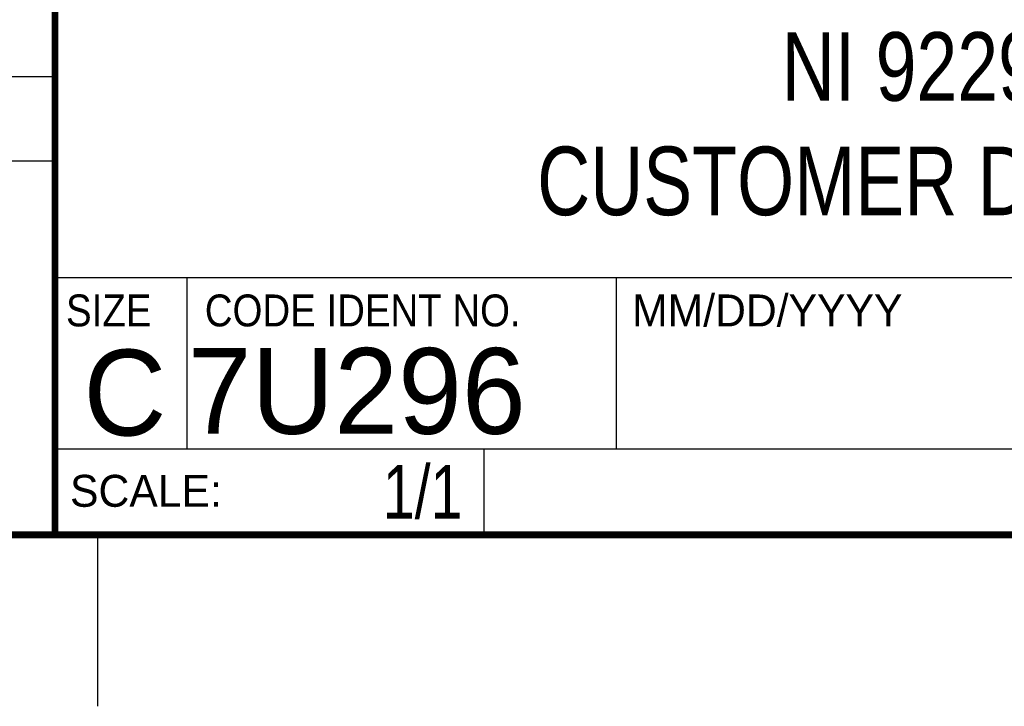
# Model space of a CAD drawing. Header units: inches. Extents: x 0 to 22, y 0 to 17.
# Tile 3 of 9: x 16.3 to 19.1, y 0 to 2. Entities that reach past the tile are written whole.
import ezdxf
from ezdxf.enums import TextEntityAlignment as Align

# ---------------------------------------------------------------- set-up
doc = ezdxf.new("R2010")
doc.units = ezdxf.units.IN
doc.header["$LTSCALE"] = 1.21
doc.header["$MEASUREMENT"] = 0
doc.layers.get('0').update_dxf_attribs({"linetype": 'CONTINUOUS'})
doc.styles.get("Standard").update_dxf_attribs({"font": 'txt', "width": 0.8})

msp = doc.modelspace()

# ---------------------------------------------------------------- linework, layer by layer
at = {"color": 2, "linetype": 'CONTINUOUS'}
for p, q in [((16.3737, 2.9596), (16.3737, 1.2496)), ((13.61, 1.835), (16.375, 1.835)), ((16.375, 1.5888), (13.61, 1.5888)), ((16.3737, 1.2496), (21.5037, 1.2496)), ((16.76, 0.75), (16.76, 1.25)), ((18.01, 1.25), (21.5, 1.25)), ((18.01, 1.25), (18.01, 0.75)), ((16.3748, 0.7501), (17.6248, 0.7501)), ((16.3748, 0.7501), (16.3748, 0.5001)), ((16.375, 0.75), (21.5, 0.75)), ((17.6248, 0.7501), (17.6248, 0.5001)), ((18.01, 0.75), (21.5, 0.75)), ((16.3748, 0.5001), (17.6248, 0.5001)), ((16.5, 0), (16.5, 0.5))]:
    msp.add_line(p, q, dxfattribs=at)
at = {"color": 7, "linetype": 'CONTINUOUS', "const_width": 0.02}
for points in [[(16.375, 2.96), (16.375, 0.5)], [(0.5, 0.5), (21.5, 0.5)]]:
    msp.add_lwpolyline(points, dxfattribs=at)

# ---------------------------------------------------------------- texts
at = {"color": 2, "linetype": 'CONTINUOUS'}
for s, p in [('MM/DD/YYYY', (18.0565, 1.1072)), ('SCALE:', (16.4187, 0.5815))]:
    msp.add_text(s, height=0.093, dxfattribs=at).set_placement(p)
at = {"color": 2, "linetype": 'CONTINUOUS', "width": 0.9}
for s, p in [('SIZE', (16.407, 1.1072)), ('CODE IDENT NO.', (16.8114, 1.1072))]:
    msp.add_text(s, height=0.093, dxfattribs=at).set_placement(p)
at = {"color": 7, "linetype": 'CONTINUOUS'}
msp.add_text('C', height=0.25, dxfattribs=at).set_placement((16.5785, 0.7893), align=Align.CENTER)
msp.add_text('7U296', height=0.25, dxfattribs=at).set_placement((16.7614, 0.7941))
at = {"color": 7, "linetype": 'CONTINUOUS', "width": 0.8}
msp.add_text('1/1', height=0.15625, dxfattribs=at).set_placement((17.5623, 0.5469), align=Align.RIGHT)
at = {"color": 7, "linetype": 'CONTINUOUS', "insert": (18.9387, 1.9646), "char_height": 0.2, "width": 2.56, "attachment_point": 2}
msp.add_mtext('NI 9229E\\PCUSTOMER DRAWING', dxfattribs=at)

doc.saveas('drawing.dxf')
